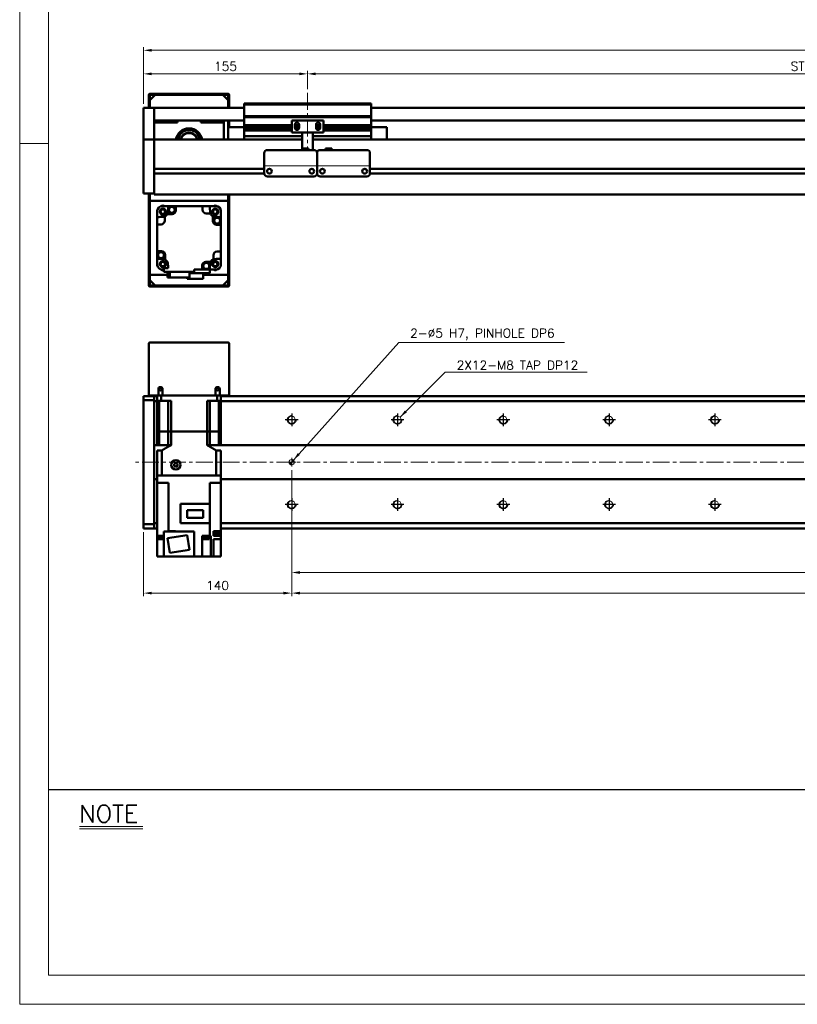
# Model space of a CAD drawing. Header units: millimetres. Extents: x 46891 to 50846, y 6223 to 10155.
# Tile 1 of 4: x 48547 to 49282, y 8529 to 9459. Entities that reach past the tile are written whole.
import ezdxf

# ---------------------------------------------------------------- set-up
doc = ezdxf.new("R2010")
doc.units = ezdxf.units.MM
doc.header["$LTSCALE"] = 0.5
doc.linetypes.add('CENTER', pattern=[50.8, 31.75, -6.35, 6.35, -6.35])
doc.layers.get('0').update_dxf_attribs({"lineweight": 20})
for name, color, linetype, lineweight in [('1', 1, 'CENTER', 13), ('4', 4, 'Continuous', 13), ('외형선(ISO)', 7, 'Continuous', 50)]:
    doc.layers.add(name, color=color, linetype=linetype, lineweight=lineweight)
for name, color, linetype in [('3', 3, 'Continuous'), ('C', 1, 'CENTER'), ('DIM', 4, 'Continuous')]:
    doc.layers.add(name, color=color, linetype=linetype)
doc.styles.add('DSR TEXT', font='romans.shx', dxfattribs={"bigfont": 'whgtxt.shx'})
doc.styles.get("Standard").update_dxf_attribs({"font": 'romans.shx', "bigfont": 'whgtxt.shx'})
doc.dimstyles.new('DSR', dxfattribs={"dimscale": 2, "dimtxt": 3, "dimasz": 3, "dimexe": 0.5, "dimexo": 0.5, "dimgap": 0.5, "dimtad": 1, "dimdsep": 46, "dimtxsty": 'Standard', "dimcen": 2.5, "dimclrd": 4, "dimclre": 4, "dimclrt": 2, "dimadec": 0, "dimazin": 2, "dimtfac": 1, "dimtmove": 0, "dimatfit": 3, "dimfxl": 0, "dimlwd": -1, "dimlwe": -1, "dimarcsym": 0})

# ---------------------------------------------------------------- blocks, each defined once
blk = doc.blocks.new('A$C13F00394')
for p, q in [((-202.34, 25.67), (-191.42, 25.67)), ((-202.34, 25.3), (-191.42, 25.3))]:
    blk.add_line(p, q)
at = {"layer": '3'}
blk.add_line((0, 32), (-207.68, 32), dxfattribs=at)
at = {"layer": '4', "color": 0, "style": 'DSR TEXT'}
blk.add_text('NOTE', height=3, dxfattribs=at).set_placement((-202.39, 26.38))
blk = doc.blocks.new('A$C1C1952E1')
at = {"color": 1}
blk.add_lwpolyline([(0, 0), (420, 0), (420, 297), (0, 297)], close=True, dxfattribs=at)
at = {"color": 3}
blk.add_lwpolyline([(5, 5), (415, 5), (415, 292), (5, 292)], close=True, dxfattribs=at)
blk = doc.blocks.new('*D117')
at = {"color": 1, "linetype": 'ByBlock'}
for p, q in [((48818.73, 9393.56), (48818.73, 9410.91)), ((48826.53, 9407.91), (49810.93, 9407.91)), ((49818.73, 9393.56), (49818.73, 9410.91))]:
    blk.add_line(p, q, dxfattribs=at)
at = {"color": 1}
for points in [[(48826.53, 9409.22), (48826.53, 9406.61), (48818.73, 9407.91)], [(49810.93, 9409.22), (49810.93, 9406.61), (49818.73, 9407.91)]]:
    blk.add_solid(points, dxfattribs=at)
at = {"layer": 'Defpoints', "color": 0}
for p in [(49818.73, 9407.91), (48818.73, 9389.96), (49818.73, 9389.96)]:
    blk.add_point(p, dxfattribs=at)
at = {"color": 3, "insert": (49318.73, 9415.11), "char_height": 8.4, "attachment_point": 5, "style": 'DSR TEXT'}
blk.add_mtext('STROKE : 1000', dxfattribs=at)
blk = doc.blocks.new('*D118')
at = {"color": 1, "linetype": 'ByBlock'}
for p, q in [((48663.73, 9379.56), (48663.73, 9410.91)), ((48810.93, 9407.91), (48671.53, 9407.91)), ((48818.73, 9393.56), (48818.73, 9410.91))]:
    blk.add_line(p, q, dxfattribs=at)
at = {"color": 1}
for points in [[(48671.53, 9409.22), (48671.53, 9406.61), (48663.73, 9407.91)], [(48810.93, 9409.22), (48810.93, 9406.61), (48818.73, 9407.91)]]:
    blk.add_solid(points, dxfattribs=at)
at = {"layer": 'Defpoints', "color": 0}
for p in [(48663.73, 9407.91), (48818.73, 9389.96), (48663.73, 9375.96)]:
    blk.add_point(p, dxfattribs=at)
at = {"color": 3, "insert": (48741.23, 9415.11), "char_height": 8.4, "attachment_point": 5, "style": 'DSR TEXT'}
blk.add_mtext('155', dxfattribs=at)
blk = doc.blocks.new('*D119')
at = {"color": 1, "linetype": 'ByBlock'}
for p, q in [((48663.73, 9379.56), (48663.73, 9433.19)), ((49963.73, 9379.56), (49963.73, 9433.19)), ((48671.53, 9430.19), (49955.93, 9430.19))]:
    blk.add_line(p, q, dxfattribs=at)
at = {"color": 1}
for points in [[(48671.53, 9431.49), (48671.53, 9428.89), (48663.73, 9430.19)], [(49955.93, 9431.49), (49955.93, 9428.89), (49963.73, 9430.19)]]:
    blk.add_solid(points, dxfattribs=at)
at = {"layer": 'Defpoints', "color": 0}
for p in [(49963.73, 9430.19), (48663.73, 9375.96), (49963.73, 9375.96)]:
    blk.add_point(p, dxfattribs=at)
at = {"color": 3, "insert": (49313.73, 9437.39), "char_height": 8.4, "attachment_point": 5, "style": 'DSR TEXT'}
blk.add_mtext('1300', dxfattribs=at)
blk = doc.blocks.new('A$C33E56CC6')
h = blk.add_hatch()
h.set_pattern_fill('ANSI31', color=256, style=0)
h.set_pattern_definition([(45, (-7065.45672, -6508.5399), (-0.0883883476, 0.0883883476), [])])
h.paths.add_polyline_path([(4, 6.5, 0.414214), (1.5, 4), (4, 4)])
h.paths.add_polyline_path([(6.5, 4), (4, 4), (4, 1.5, 0.414214)])
blk.add_circle((4, 4), 2.5)
at = {"layer": '1'}
for p, q in [((0, 4), (8, 4)), ((4, 0), (4, 8))]:
    blk.add_line(p, q, dxfattribs=at)
blk = doc.blocks.new('tap8')
blk.add_circle((0, 0), 3.4)
at = {"layer": 'C', "color": 1, "linetype": 'CENTER'}
for p, q in [((-6.05, 0), (6.05, 0)), ((0, -6.05), (0, 6.05))]:
    blk.add_line(p, q, dxfattribs=at)
at = {"layer": 'DIM', "color": 3}
blk.add_arc((0, 0), 4, 263.84551, 189.43144, dxfattribs=at)
blk = doc.blocks.new('*D120')
at = {"color": 1, "linetype": 'ByBlock'}
for p, q in [((48803.73, 9033.49), (48803.73, 8933.9)), ((49903.73, 9033.49), (49903.73, 8933.9)), ((48811.53, 8936.9), (49895.93, 8936.9))]:
    blk.add_line(p, q, dxfattribs=at)
at = {"color": 1}
for points in [[(48811.53, 8938.2), (48811.53, 8935.6), (48803.73, 8936.9)], [(49895.93, 8938.2), (49895.93, 8935.6), (49903.73, 8936.9)]]:
    blk.add_solid(points, dxfattribs=at)
at = {"layer": 'Defpoints', "color": 0}
for p in [(48803.73, 9037.09), (49903.73, 9037.09), (49903.73, 8936.9)]:
    blk.add_point(p, dxfattribs=at)
at = {"color": 3, "insert": (49353.73, 8944.1), "char_height": 8.4, "attachment_point": 5, "style": 'DSR TEXT'}
blk.add_mtext('1100%%P0.02', dxfattribs=at)
blk = doc.blocks.new('*D124')
at = {"color": 1, "linetype": 'ByBlock'}
for p, q in [((48803.73, 9033.49), (48803.73, 8914.42)), ((48663.73, 8974.99), (48663.73, 8914.42)), ((48795.93, 8917.42), (48671.53, 8917.42))]:
    blk.add_line(p, q, dxfattribs=at)
at = {"color": 1}
for points in [[(48671.53, 8918.72), (48671.53, 8916.12), (48663.73, 8917.42)], [(48795.93, 8918.72), (48795.93, 8916.12), (48803.73, 8917.42)]]:
    blk.add_solid(points, dxfattribs=at)
at = {"layer": 'Defpoints', "color": 0}
for p in [(48803.73, 9037.09), (48663.73, 8978.59), (48663.73, 8917.42)]:
    blk.add_point(p, dxfattribs=at)
at = {"color": 3, "insert": (48733.73, 8924.62), "char_height": 8.4, "attachment_point": 5, "style": 'DSR TEXT'}
blk.add_mtext('140', dxfattribs=at)
blk = doc.blocks.new('*D125')
at = {"color": 1, "linetype": 'ByBlock'}
for p, q in [((48803.73, 8991.45), (48803.73, 8914.42)), ((49903.73, 8991.45), (49903.73, 8914.42)), ((48811.53, 8917.42), (49895.93, 8917.42))]:
    blk.add_line(p, q, dxfattribs=at)
at = {"color": 1}
for points in [[(48811.53, 8918.72), (48811.53, 8916.12), (48803.73, 8917.42)], [(49895.93, 8918.72), (49895.93, 8916.12), (49903.73, 8917.42)]]:
    blk.add_solid(points, dxfattribs=at)
at = {"layer": 'Defpoints', "color": 0}
for p in [(48803.73, 8995.05), (49903.73, 8995.05), (49903.73, 8917.42)]:
    blk.add_point(p, dxfattribs=at)
at = {"color": 3, "insert": (49353.73, 8924.62), "char_height": 8.4, "attachment_point": 5, "style": 'DSR TEXT'}
blk.add_mtext('11X100PITCH=1100', dxfattribs=at)

msp = doc.modelspace()

# ---------------------------------------------------------------- linework, layer by layer
at = {"color": 1}
msp.add_line((48574.04932, 9342.12212), (48546.67132, 9342.12212), dxfattribs=at)
msp.add_line((48877.73324, 9320.96422), (48777.73324, 9320.96422))
at = {"layer": '1'}
for p, q in [((48818.73324, 9389.96408), (48818.73324, 9335.96408)), ((49973.73324, 9041.09491), (48653.73324, 9041.09491))]:
    msp.add_line(p, q, dxfattribs=at)
at = {"layer": '외형선(ISO)'}
for p, q in [((48668.73324, 9387.96408), (48668.73324, 9375.96408)), ((48677.73324, 9388.96408), (48669.73324, 9388.96408)), ((48669.73324, 9382.96408), (48674.73324, 9387.96408)), ((48669.73324, 9375.96408), (48669.73324, 9387.46408)), ((48670.23324, 9387.96408), (48677.73324, 9387.96408)), ((48738.73324, 9387.96408), (48674.73324, 9387.96408)), ((48677.73324, 9387.96408), (48677.73324, 9388.96408)), ((48677.73324, 9388.96408), (48681.73324, 9388.96408)), ((48681.73324, 9388.96408), (48681.73324, 9387.96408)), ((48731.73324, 9388.96408), (48681.73324, 9388.96408)), ((48681.73324, 9387.96408), (48731.73324, 9387.96408)), ((48731.73324, 9387.96408), (48731.73324, 9388.96408)), ((48731.73324, 9388.96408), (48735.73324, 9388.96408)), ((48735.73324, 9388.96408), (48735.73324, 9387.96408)), ((48743.73324, 9388.96408), (48735.73324, 9388.96408)), ((48735.73324, 9387.96408), (48743.23324, 9387.96408)), ((48738.73324, 9387.96408), (48743.73324, 9382.96408)), ((48743.73324, 9387.46408), (48743.73324, 9375.96408)), ((48744.73324, 9375.96408), (48744.73324, 9387.96408)), ((48663.73324, 9375.96408), (48663.73324, 9373.96408)), ((48673.73324, 9375.96408), (48663.73324, 9375.96408)), ((48669.73324, 9382.96408), (48669.73324, 9375.96408)), ((48673.73324, 9373.96408), (48673.73324, 9375.96408)), ((48673.73324, 9375.96408), (48758.73324, 9375.96408)), ((48673.73324, 9375.96408), (48673.73324, 9373.96408)), ((48743.73324, 9375.96408), (48743.73324, 9382.96408)), ((48758.73324, 9378.96408), (48758.73324, 9379.96408)), ((48878.73324, 9379.96408), (48758.73324, 9379.96408)), ((48758.73324, 9367.96408), (48758.73324, 9378.96408)), ((48758.73324, 9378.96408), (48878.73324, 9378.96408)), ((48878.73324, 9379.96408), (48878.73324, 9378.96408)), ((48878.73324, 9378.96408), (48878.73324, 9367.96408)), ((48878.73324, 9375.96408), (49953.73324, 9375.96408)), ((48663.73324, 9373.17956), (48663.73324, 9373.96408)), ((48663.73324, 9372.68085), (48663.73324, 9373.17956)), ((48663.73324, 9372.68085), (48663.73324, 9371.61237)), ((48663.73324, 9371.61237), (48663.73324, 9368.62656)), ((48663.73324, 9360.06226), (48663.73324, 9368.62656)), ((48673.73324, 9373.96408), (48673.73324, 9373.17956)), ((48673.73324, 9373.17956), (48673.73324, 9373.96408)), ((48673.73324, 9373.17956), (48673.73324, 9372.68085)), ((48673.73324, 9372.68085), (48673.73324, 9373.17956)), ((48673.73324, 9371.61237), (48673.73324, 9372.68085)), ((48673.73324, 9372.68085), (48673.73324, 9371.61237)), ((48673.73324, 9368.62656), (48673.73324, 9371.61237)), ((48673.73324, 9371.61237), (48673.73324, 9368.62656)), ((48673.73324, 9368.62656), (48673.73324, 9360.06226)), ((48673.73324, 9364.46408), (48673.73324, 9368.62656)), ((48758.73324, 9366.96408), (48758.73324, 9367.96408)), ((48758.73324, 9367.96408), (48878.73324, 9367.96408)), ((48758.73324, 9365.96408), (48758.73324, 9366.96408)), ((48758.73324, 9366.96408), (48878.73324, 9366.96408)), ((48878.73324, 9367.96408), (48878.73324, 9366.96408)), ((48878.73324, 9366.96408), (48878.73324, 9365.96408)), ((48663.73324, 9357.96697), (48663.73324, 9360.06226)), ((48663.73324, 9346.54502), (48663.73324, 9357.96697)), ((48673.73324, 9363.96408), (48758.73324, 9363.96408)), ((48695.73324, 9361.96408), (48673.73324, 9361.96408)), ((48673.73324, 9360.06226), (48673.73324, 9357.96697)), ((48673.73324, 9357.96697), (48673.73324, 9346.54502)), ((48693.73324, 9363.96408), (48693.73324, 9361.96408)), ((48695.73324, 9363.96408), (48695.73324, 9361.96408)), ((48717.73324, 9361.96408), (48717.73324, 9363.96408)), ((48739.73324, 9361.96408), (48717.73324, 9361.96408)), ((48739.73324, 9363.96408), (48739.73324, 9361.96408)), ((48739.73324, 9345.96408), (48739.73324, 9361.96408)), ((48743.73324, 9357.46408), (48743.73324, 9363.96408)), ((48743.73324, 9363.96408), (48743.73324, 9357.46408)), ((48743.73324, 9357.46408), (48743.73324, 9345.96408)), ((48758.73324, 9357.46408), (48743.73324, 9357.46408)), ((48744.73324, 9357.46408), (48744.73324, 9363.96408)), ((48758.73324, 9359.46408), (48758.73324, 9365.96408)), ((48758.73324, 9358.96408), (48758.73324, 9359.46408)), ((48758.73324, 9359.46408), (48803.73324, 9359.46408)), ((48758.73324, 9358.46408), (48758.73324, 9358.96408)), ((48758.73324, 9358.96408), (48803.73324, 9358.96408)), ((48758.73324, 9357.46408), (48758.73324, 9358.46408)), ((48758.73324, 9358.46408), (48803.73324, 9358.46408)), ((48758.73324, 9356.96408), (48758.73324, 9357.46408)), ((48758.73324, 9357.46408), (48803.73324, 9357.46408)), ((48758.73324, 9356.46408), (48758.73324, 9356.96408)), ((48758.73324, 9356.96408), (48803.73324, 9356.96408)), ((48833.73324, 9363.96408), (48803.73324, 9363.96408)), ((48803.73324, 9352.56408), (48803.73324, 9363.96408)), ((48806.73324, 9356.96408), (48806.73324, 9359.96408)), ((48806.73324, 9359.46408), (48810.73324, 9359.46408)), ((48806.73324, 9358.96408), (48810.73324, 9358.96408)), ((48806.73324, 9358.46408), (48810.73324, 9358.46408)), ((48806.73324, 9357.46408), (48807.61, 9357.46408)), ((48806.73324, 9356.96408), (48807.50374, 9356.96408)), ((48809.85648, 9357.46408), (48810.73324, 9357.46408)), ((48809.96274, 9356.96408), (48810.73324, 9356.96408)), ((48810.73324, 9359.96408), (48810.73324, 9356.96408)), ((48826.73324, 9356.96408), (48826.73324, 9359.96408)), ((48826.73324, 9359.46408), (48830.73324, 9359.46408)), ((48826.73324, 9358.96408), (48830.73324, 9358.96408)), ((48826.73324, 9358.46408), (48830.73324, 9358.46408)), ((48826.73324, 9357.46408), (48827.61, 9357.46408)), ((48826.73324, 9356.96408), (48827.50374, 9356.96408)), ((48829.85648, 9357.46408), (48830.73324, 9357.46408)), ((48829.96274, 9356.96408), (48830.73324, 9356.96408)), ((48830.73324, 9359.96408), (48830.73324, 9356.96408)), ((48833.73324, 9363.96408), (48833.73324, 9352.56408)), ((48833.73324, 9359.46408), (48878.73324, 9359.46408)), ((48833.73324, 9358.96408), (48878.73324, 9358.96408)), ((48833.73324, 9358.46408), (48878.73324, 9358.46408)), ((48833.73324, 9357.46408), (48878.73324, 9357.46408)), ((48833.73324, 9356.96408), (48878.73324, 9356.96408)), ((48878.73324, 9365.96408), (48878.73324, 9359.46408)), ((48878.73324, 9363.96408), (49953.73324, 9363.96408)), ((48878.73324, 9359.46408), (48878.73324, 9358.96408)), ((48878.73324, 9358.96408), (48878.73324, 9358.46408)), ((48878.73324, 9358.46408), (48878.73324, 9357.46408)), ((48878.73324, 9357.46408), (48893.73324, 9357.46408)), ((48878.73324, 9357.46408), (48878.73324, 9356.96408)), ((48878.73324, 9356.96408), (48878.73324, 9356.46408)), ((48893.73324, 9345.96408), (48893.73324, 9357.46408)), ((48758.73324, 9355.46408), (48758.73324, 9356.46408)), ((48758.73324, 9356.46408), (48803.73324, 9356.46408)), ((48758.73324, 9354.96408), (48758.73324, 9355.46408)), ((48758.73324, 9355.46408), (48803.73324, 9355.46408)), ((48758.73324, 9354.46408), (48758.73324, 9354.96408)), ((48758.73324, 9354.96408), (48803.73324, 9354.96408)), ((48758.73324, 9349.96408), (48758.73324, 9354.46408)), ((48758.73324, 9354.46408), (48803.73324, 9354.46408)), ((48758.73324, 9349.96408), (48758.73324, 9348.96408)), ((48758.73324, 9345.96408), (48758.73324, 9348.96408)), ((48758.73324, 9348.96408), (48813.73324, 9348.96408)), ((48813.73324, 9352.56408), (48803.73324, 9352.56408)), ((48806.79675, 9356.46408), (48807.61, 9356.46408)), ((48807.41036, 9355.46408), (48810.05611, 9355.46408)), ((48809.85648, 9356.46408), (48810.66973, 9356.46408)), ((48813.73324, 9353.06408), (48813.73324, 9352.56408)), ((48823.73324, 9352.56408), (48813.73324, 9352.56408)), ((48813.73324, 9350.46408), (48813.73324, 9352.56408)), ((48813.73324, 9350.46408), (48813.73324, 9337.46423)), ((48823.73324, 9352.56408), (48823.73324, 9353.06408)), ((48833.73324, 9352.56408), (48823.73324, 9352.56408)), ((48823.73324, 9352.56408), (48823.73324, 9350.46408)), ((48823.73324, 9335.96424), (48823.73324, 9350.46408)), ((48823.73324, 9348.96408), (48878.73324, 9348.96408)), ((48826.79675, 9356.46408), (48827.61, 9356.46408)), ((48827.41036, 9355.46408), (48830.05611, 9355.46408)), ((48829.85648, 9356.46408), (48830.66973, 9356.46408)), ((48833.73324, 9356.46408), (48878.73324, 9356.46408)), ((48833.73324, 9355.46408), (48878.73324, 9355.46408)), ((48833.73324, 9354.96408), (48878.73324, 9354.96408)), ((48833.73324, 9354.46408), (48878.73324, 9354.46408)), ((48878.73324, 9356.46408), (48878.73324, 9355.46408)), ((48878.73324, 9355.46408), (48878.73324, 9354.96408)), ((48878.73324, 9354.96408), (48878.73324, 9354.46408)), ((48878.73324, 9354.46408), (48878.73324, 9349.96408)), ((48878.73324, 9348.96408), (48878.73324, 9349.96408)), ((48878.73324, 9348.96408), (48878.73324, 9345.96408)), ((48663.73324, 9345.96408), (48663.73324, 9346.54502)), ((48663.73324, 9345.96408), (48663.73324, 9342.96408)), ((48673.73324, 9345.96408), (48663.73324, 9345.96408)), ((48663.73324, 9300.20672), (48663.73324, 9342.96408)), ((48673.73324, 9346.54502), (48673.73324, 9345.96408)), ((48673.73324, 9345.96408), (48673.73324, 9342.96408)), ((48813.73324, 9345.96408), (48673.73324, 9345.96408)), ((48673.73324, 9342.96408), (48673.73324, 9345.96408)), ((48673.73324, 9318.41408), (48673.73324, 9342.96408)), ((48673.73324, 9342.96408), (48673.73324, 9300.20672)), ((49953.73324, 9345.96408), (48823.73324, 9345.96408)), ((48777.73324, 9322.96424), (48777.73324, 9332.96424)), ((48780.73324, 9335.96424), (48824.73324, 9335.96424)), ((48813.73324, 9337.46423), (48813.73324, 9335.96424)), ((48813.73324, 9337.46423), (48819.73324, 9337.46423)), ((48819.73324, 9337.46423), (48819.73324, 9335.96424)), ((48827.73324, 9332.96424), (48827.73324, 9322.96424)), ((48827.73324, 9322.96424), (48827.73324, 9332.96424)), ((48830.73324, 9335.96424), (48874.73324, 9335.96424)), ((48841.73324, 9337.46423), (48835.73324, 9337.46423)), ((48835.73324, 9335.96424), (48835.73324, 9337.46423)), ((48841.73324, 9335.96424), (48841.73324, 9337.46423)), ((48877.73324, 9332.96424), (48877.73324, 9322.96424)), ((48777.73324, 9322.96424), (48777.73324, 9320.96423)), ((48777.73324, 9320.9642), (48777.73324, 9320.96423)), ((48777.73324, 9320.4642), (48777.73324, 9320.9642)), ((48777.73324, 9313.9642), (48777.73324, 9320.4642)), ((48827.73324, 9320.96423), (48827.73324, 9322.96424)), ((48827.73324, 9322.96424), (48827.73324, 9320.96423)), ((48827.73324, 9320.96423), (48827.73324, 9320.9642)), ((48827.73324, 9320.9642), (48827.73324, 9320.96423)), ((48827.73324, 9320.9642), (48827.73324, 9320.4642)), ((48827.73324, 9320.4642), (48827.73324, 9320.9642)), ((48827.73324, 9320.4642), (48827.73324, 9313.9642)), ((48827.73324, 9313.9642), (48827.73324, 9320.4642)), ((48877.73324, 9320.96423), (48877.73324, 9322.96424)), ((48877.73324, 9320.96423), (48877.73324, 9320.9642)), ((48877.73324, 9320.9642), (48877.73324, 9320.4642)), ((48877.73324, 9320.4642), (48877.73324, 9313.9642)), ((48777.73324, 9318.21408), (48673.73324, 9318.21408)), ((48777.74368, 9313.71408), (48673.73324, 9313.71408)), ((48673.73324, 9300.20672), (48673.73324, 9313.51408)), ((48780.73324, 9310.9642), (48824.73324, 9310.9642)), ((48782.75658, 9318.21408), (48782.7099, 9318.21408)), ((48822.75658, 9318.21408), (48822.7099, 9318.21408)), ((48827.74368, 9313.71408), (48827.72279, 9313.71408)), ((48830.73324, 9310.9642), (48874.73324, 9310.9642)), ((49781.74368, 9313.71408), (48877.72279, 9313.71408)), ((49781.73324, 9318.21408), (48877.73324, 9318.21408)), ((48663.73324, 9300.20672), (48663.73324, 9298.0854)), ((48663.73324, 9294.96408), (48663.73324, 9298.0854)), ((48673.73324, 9294.96408), (48663.73324, 9294.96408)), ((48668.73324, 9294.96408), (48668.73324, 9207.96408)), ((48669.73324, 9294.96408), (48669.73324, 9287.96408)), ((48669.73324, 9208.46408), (48669.73324, 9294.96408)), ((48673.73324, 9300.20672), (48673.73324, 9298.0854)), ((48673.73324, 9298.0854), (48673.73324, 9300.20672)), ((48673.73324, 9293.96408), (48673.73324, 9298.0854)), ((48673.73324, 9298.0854), (48673.73324, 9294.96408)), ((48673.73324, 9293.96408), (49953.73324, 9293.96408)), ((48743.73324, 9287.96408), (48743.73324, 9293.96408)), ((48743.73324, 9293.96408), (48743.73324, 9208.46408)), ((48744.73324, 9207.96408), (48744.73324, 9293.96408)), ((48669.73324, 9287.96408), (48743.73324, 9287.96408)), ((48681.03791, 9282.96408), (48680.27573, 9282.96408)), ((48681.23324, 9282.96408), (48681.03791, 9282.96408)), ((48681.23324, 9282.96408), (48687.17387, 9282.96408)), ((48694.23324, 9282.96408), (48687.17387, 9282.96408)), ((48719.53324, 9282.96408), (48694.23324, 9282.96408)), ((48694.23324, 9282.96408), (48694.23324, 9278.96408)), ((48726.29261, 9282.96408), (48719.53324, 9282.96408)), ((48719.53324, 9279.46408), (48719.53324, 9282.96408)), ((48732.23324, 9282.96408), (48726.29261, 9282.96408)), ((48732.42857, 9282.96408), (48732.23324, 9282.96408)), ((48733.19075, 9282.96408), (48732.42857, 9282.96408)), ((48676.73324, 9279.42159), (48676.73324, 9278.65941)), ((48676.73324, 9278.65941), (48676.73324, 9278.46408)), ((48676.73324, 9272.52345), (48676.73324, 9278.46408)), ((48683.73324, 9273.2427), (48683.73324, 9269.26408)), ((48690.73324, 9275.46408), (48686.22516, 9275.46408)), ((48727.01186, 9275.96408), (48723.03324, 9275.96408)), ((48729.23324, 9268.96408), (48729.23324, 9273.47216)), ((48736.73324, 9278.65941), (48736.73324, 9279.42159)), ((48736.73324, 9278.46408), (48736.73324, 9278.65941)), ((48736.73324, 9272.52345), (48736.73324, 9278.46408)), ((48676.73324, 9265.76408), (48676.73324, 9272.52345)), ((48680.23324, 9265.76408), (48676.73324, 9265.76408)), ((48676.73324, 9265.76408), (48676.73324, 9240.46408)), ((48736.73324, 9265.46408), (48732.73324, 9265.46408)), ((48736.73324, 9272.52345), (48736.73324, 9265.46408)), ((48736.73324, 9240.16408), (48736.73324, 9265.46408)), ((48676.73324, 9240.46408), (48680.73324, 9240.46408)), ((48676.73324, 9233.40471), (48676.73324, 9240.46408)), ((48684.23324, 9236.96408), (48684.23324, 9232.456)), ((48729.73324, 9232.68546), (48729.73324, 9236.66408)), ((48733.23324, 9240.16408), (48736.73324, 9240.16408)), ((48736.73324, 9233.40471), (48736.73324, 9240.16408)), ((48676.73324, 9227.46408), (48676.73324, 9233.40471)), ((48676.73324, 9227.46408), (48676.73324, 9227.26875)), ((48676.73324, 9227.26875), (48676.73324, 9226.50657)), ((48719.23324, 9222.96408), (48719.23324, 9226.96408)), ((48722.73324, 9230.46408), (48727.24132, 9230.46408)), ((48736.73324, 9233.40471), (48736.73324, 9227.46408)), ((48736.73324, 9227.26875), (48736.73324, 9227.46408)), ((48736.73324, 9226.50657), (48736.73324, 9227.26875)), ((48686.25516, 9217.96408), (48669.73324, 9217.96408)), ((48669.73324, 9217.96408), (48669.73324, 9212.96408)), ((48680.27573, 9222.96408), (48681.03791, 9222.96408)), ((48681.03791, 9222.96408), (48681.23324, 9222.96408)), ((48683.03324, 9222.96408), (48681.23324, 9222.96408)), ((48687.05807, 9224.46408), (48683.03324, 9224.46408)), ((48683.03324, 9224.46408), (48683.03324, 9220.96408)), ((48683.03324, 9220.96408), (48711.43324, 9220.96408)), ((48686.25516, 9220.96408), (48686.25516, 9215.46408)), ((48688.44524, 9215.46408), (48688.44524, 9220.96408)), ((48707.21132, 9215.46408), (48707.21132, 9220.96408)), ((48707.21132, 9219.56408), (48726.53324, 9219.56408)), ((48711.43324, 9220.96408), (48711.43324, 9222.96408)), ((48711.43324, 9222.96408), (48719.23324, 9222.96408)), ((48719.23324, 9222.96408), (48726.29261, 9222.96408)), ((48720.18324, 9214.16408), (48720.18324, 9219.56408)), ((48743.73324, 9217.96408), (48720.18324, 9217.96408)), ((48726.53324, 9219.56408), (48726.53324, 9226.17541)), ((48732.23324, 9222.96408), (48726.53324, 9222.96408)), ((48732.23324, 9222.96408), (48732.42857, 9222.96408)), ((48732.42857, 9222.96408), (48733.19075, 9222.96408)), ((48743.73324, 9212.96408), (48743.73324, 9217.96408)), ((48674.73324, 9207.96408), (48669.73324, 9212.96408)), ((48677.73324, 9207.96408), (48670.23324, 9207.96408)), ((48674.73324, 9207.96408), (48738.73324, 9207.96408)), ((48677.73324, 9206.96408), (48677.73324, 9207.96408)), ((48681.73324, 9207.96408), (48681.73324, 9206.96408)), ((48731.73324, 9207.96408), (48681.73324, 9207.96408)), ((48686.25516, 9215.46408), (48688.44524, 9215.46408)), ((48688.44524, 9215.46408), (48707.21132, 9215.46408)), ((48705.08324, 9214.16408), (48705.08324, 9215.46408)), ((48705.08324, 9214.16408), (48720.18324, 9214.16408)), ((48731.73324, 9206.96408), (48731.73324, 9207.96408)), ((48735.73324, 9207.96408), (48735.73324, 9206.96408)), ((48743.23324, 9207.96408), (48735.73324, 9207.96408)), ((48743.73324, 9212.96408), (48738.73324, 9207.96408)), ((48669.73324, 9206.96408), (48677.73324, 9206.96408)), ((48681.73324, 9206.96408), (48677.73324, 9206.96408)), ((48681.73324, 9206.96408), (48731.73324, 9206.96408)), ((48735.73324, 9206.96408), (48731.73324, 9206.96408)), ((48735.73324, 9206.96408), (48743.73324, 9206.96408)), ((48668.73324, 9104.09491), (48668.73324, 9153.09491)), ((48669.73324, 9154.09491), (48743.73324, 9154.09491)), ((48744.73324, 9153.09491), (48744.73324, 9104.09491)), ((48677.73324, 9110.09491), (48677.73324, 9104.09491)), ((48681.73324, 9104.09491), (48681.73324, 9110.09491)), ((48731.73324, 9110.09491), (48731.73324, 9104.09491)), ((48735.73324, 9104.09491), (48735.73324, 9110.09491)), ((48663.73324, 9102.71623), (48663.73324, 9103.59491)), ((48673.73324, 9103.59491), (48663.73324, 9103.59491)), ((48663.73324, 9102.71623), (48663.73324, 9099.59491)), ((48663.73324, 9099.59491), (48663.73324, 8982.59491)), ((48673.73324, 9099.59491), (48663.73324, 9099.59491)), ((48668.73324, 9104.09491), (48669.73324, 9104.09491)), ((48669.73324, 9104.09491), (48677.73324, 9104.09491)), ((48673.73324, 9102.71623), (48673.73324, 9103.59491)), ((48676.73324, 9103.59491), (48673.73324, 9103.59491)), ((48673.73324, 9103.59491), (48673.73324, 9102.71623)), ((48673.73324, 9102.71623), (48673.73324, 9098.59491)), ((48673.73324, 9099.59491), (48673.73324, 9102.71623)), ((48673.73324, 9098.59491), (48673.73324, 9057.09491)), ((48676.73324, 9098.59491), (48673.73324, 9098.59491)), ((48676.73324, 9104.09491), (48676.73324, 9099.09491)), ((48680.27573, 9099.09491), (48676.73324, 9099.09491)), ((48676.73324, 9070.09491), (48676.73324, 9099.09491)), ((48677.73324, 9104.09491), (48681.73324, 9104.09491)), ((48678.44565, 9099.09491), (48678.44565, 9070.09491)), ((48680.27573, 9104.09491), (48680.27573, 9099.09491)), ((48680.27573, 9099.09491), (48689.69651, 9099.09491)), ((48681.73324, 9104.09491), (48731.73324, 9104.09491)), ((48686.98324, 9099.09491), (48686.98324, 9070.09491)), ((48689.69651, 9070.09491), (48689.69651, 9099.09491)), ((48723.76996, 9099.09491), (48733.19075, 9099.09491)), ((48723.76996, 9070.09491), (48723.76996, 9099.09491)), ((48726.48324, 9099.09491), (48726.48324, 9070.09491)), ((48731.73324, 9104.09491), (48735.73324, 9104.09491)), ((48733.19075, 9104.09491), (48733.19075, 9099.09491)), ((48736.73324, 9099.09491), (48733.19075, 9099.09491)), ((48735.02082, 9099.09491), (48735.02082, 9070.09491)), ((48735.73324, 9104.09491), (48743.73324, 9104.09491)), ((48736.73324, 9104.09491), (48736.73324, 9099.09491)), ((49953.73324, 9103.59491), (48736.73324, 9103.59491)), ((48736.73324, 9070.09491), (48736.73324, 9099.09491)), ((49953.73324, 9098.59491), (48736.73324, 9098.59491)), ((48743.73324, 9104.09491), (48744.73324, 9104.09491)), ((48676.73324, 9070.09491), (48678.44565, 9070.09491)), ((48678.44565, 9070.09491), (48676.73324, 9070.09491)), ((48676.73324, 9070.09491), (48676.73324, 9057.09491)), ((48678.44565, 9070.09491), (48681.98324, 9070.09491)), ((48678.44565, 9070.09491), (48681.98324, 9070.09491)), ((48678.44565, 9070.09491), (48678.44565, 9057.09491)), ((48681.98324, 9070.09491), (48686.98324, 9070.09491)), ((48681.98324, 9070.09491), (48686.98324, 9070.09491)), ((48686.98324, 9070.09491), (48689.69651, 9070.09491)), ((48689.69651, 9070.09491), (48686.98324, 9070.09491)), ((48686.98324, 9070.09491), (48686.98324, 9057.09491)), ((48689.69651, 9070.09491), (48723.76996, 9070.09491)), ((48689.69651, 9070.09491), (48723.76996, 9070.09491)), ((48689.69651, 9070.09491), (48689.69651, 9057.09491)), ((48723.76996, 9070.09491), (48726.48324, 9070.09491)), ((48726.48324, 9070.09491), (48723.76996, 9070.09491)), ((48723.76996, 9070.09491), (48723.76996, 9057.09491)), ((48726.48324, 9070.09491), (48731.48324, 9070.09491)), ((48726.48324, 9070.09491), (48731.48324, 9070.09491)), ((48726.48324, 9070.09491), (48726.48324, 9057.09491)), ((48731.48324, 9070.09491), (48735.02082, 9070.09491)), ((48731.48324, 9070.09491), (48735.02082, 9070.09491)), ((48735.02082, 9070.09491), (48736.73324, 9070.09491)), ((48736.73324, 9070.09491), (48735.02082, 9070.09491)), ((48735.02082, 9070.09491), (48735.02082, 9057.09491)), ((48736.73324, 9070.09491), (48736.73324, 9057.09491)), ((48673.73324, 9057.09491), (48673.73324, 9056.24136)), ((48673.73324, 9057.09491), (48676.73324, 9057.09491)), ((48673.73324, 9056.24136), (48673.73324, 9055.88781)), ((48673.73324, 9055.88781), (48673.73324, 9026.30202)), ((48673.73324, 9026.30202), (48673.73324, 9055.88781)), ((48678.44565, 9057.09491), (48676.73324, 9057.09491)), ((48681.03791, 9052.09491), (48676.73324, 9052.09491)), ((48676.73324, 9052.09491), (48676.73324, 9028.59491)), ((48678.44565, 9057.09491), (48686.98324, 9057.09491)), ((48681.03791, 9052.09491), (48681.03791, 9028.59491)), ((48689.69651, 9057.09491), (48686.98324, 9057.09491)), ((48726.48324, 9057.09491), (48723.76996, 9057.09491)), ((48735.02082, 9057.09491), (48726.48324, 9057.09491)), ((48736.73324, 9052.09491), (48732.42857, 9052.09491)), ((48732.42857, 9052.09491), (48732.42857, 9028.59491)), ((48736.73324, 9057.09491), (48735.02082, 9057.09491)), ((48736.73324, 9057.09491), (49953.73324, 9057.09491)), ((48736.73324, 9052.09491), (48736.73324, 9028.59491)), ((48692.73324, 9039.46094), (48694.23324, 9040.32696)), ((48692.73324, 9037.72889), (48692.73324, 9039.46094)), ((48694.23324, 9036.86286), (48692.73324, 9037.72889)), ((48694.23324, 9040.32696), (48695.73324, 9039.46094)), ((48695.73324, 9037.72889), (48694.23324, 9036.86286)), ((48695.73324, 9039.46094), (48695.73324, 9037.72889)), ((48673.73324, 9026.30202), (48673.73324, 9025.94847)), ((48673.73324, 9025.94847), (48673.73324, 9025.09491)), ((48673.73324, 9025.09491), (48673.73324, 8983.59491)), ((48676.73324, 9025.09491), (48673.73324, 9025.09491)), ((48676.73324, 9021.59491), (48676.73324, 9028.59491)), ((48676.73771, 9028.59491), (48676.73324, 9028.59491)), ((48681.03269, 9028.59491), (48676.73771, 9028.59491)), ((48681.03791, 9028.59491), (48681.03269, 9028.59491)), ((48681.03791, 9028.59491), (48732.42857, 9028.59491)), ((48732.23324, 9028.59491), (48681.23324, 9028.59491)), ((48732.43379, 9028.59491), (48732.42857, 9028.59491)), ((48736.72877, 9028.59491), (48732.43379, 9028.59491)), ((48736.73324, 9028.59491), (48736.72877, 9028.59491)), ((48736.73324, 9021.59491), (48736.73324, 9028.59491)), ((49953.73324, 9025.09491), (48736.73324, 9025.09491)), ((48676.73324, 9021.59491), (48676.73324, 8971.49491)), ((48676.73324, 9021.59491), (48681.23324, 9021.59491)), ((48687.17387, 9021.59491), (48681.23324, 9021.59491)), ((48687.17387, 9021.59491), (48687.17387, 8975.99491)), ((48732.23324, 9021.59491), (48726.29261, 9021.59491)), ((48726.29261, 9021.59491), (48726.29261, 9001.69491)), ((48732.23324, 9021.59491), (48736.73324, 9021.59491)), ((48736.73324, 9021.59491), (48736.73324, 8975.99491)), ((48726.53324, 9001.69491), (48698.73324, 9001.69491)), ((48698.73324, 9001.69491), (48698.73324, 8983.34491)), ((48705.08324, 8995.91991), (48705.08324, 8988.46991)), ((48720.18324, 8995.91991), (48705.08324, 8995.91991)), ((48720.18324, 8988.46991), (48720.18324, 8995.91991)), ((48726.53324, 9001.69491), (48726.53324, 8983.34491)), ((48705.08324, 8988.46991), (48720.18324, 8988.46991)), ((48663.73324, 8982.59491), (48663.73324, 8979.47359)), ((48673.73324, 8982.59491), (48663.73324, 8982.59491)), ((48663.73324, 8978.59491), (48663.73324, 8979.47359)), ((48673.73324, 8978.59491), (48663.73324, 8978.59491)), ((48673.73324, 8983.59491), (48673.73324, 8979.47359)), ((48673.73324, 8983.59491), (48676.73324, 8983.59491)), ((48673.73324, 8979.47359), (48673.73324, 8982.59491)), ((48673.73324, 8978.59491), (48673.73324, 8979.47359)), ((48673.73324, 8979.47359), (48673.73324, 8978.59491)), ((48676.73324, 8978.59491), (48673.73324, 8978.59491)), ((48676.73324, 8975.99491), (48676.69832, 8975.99491)), ((48676.69832, 8975.99491), (48676.69832, 8975.29491)), ((48711.43324, 8975.49491), (48683.03324, 8975.49491)), ((48683.03324, 8951.99491), (48683.03324, 8975.49491)), ((48686.77456, 8975.99491), (48686.45643, 8975.99491)), ((48686.45643, 8975.99491), (48686.45643, 8975.49491)), ((48686.77456, 8975.99491), (48687.17387, 8975.99491)), ((48687.12049, 8975.99491), (48687.12049, 8975.49491)), ((48687.17387, 8975.99491), (48689.61795, 8975.99491)), ((48690.52302, 8975.99491), (48689.61795, 8975.99491)), ((48690.52302, 8975.99491), (48693.93324, 8975.99491)), ((48693.02049, 8975.99491), (48693.02049, 8975.49491)), ((48693.93324, 8975.99491), (48693.93324, 8975.49491)), ((48698.73324, 8983.34491), (48726.53324, 8983.34491)), ((48711.43324, 8951.99491), (48711.43324, 8975.49491)), ((48726.29261, 8971.49491), (48726.29261, 8983.34491)), ((48731.17326, 8975.99491), (48729.73324, 8975.99491)), ((48729.73324, 8971.49491), (48729.73324, 8975.99491)), ((48730.86816, 8975.99491), (48730.86816, 8975.29491)), ((48731.17326, 8975.99491), (48736.73324, 8975.99491)), ((48736.73324, 8983.59491), (49953.73324, 8983.59491)), ((49953.73324, 8978.59491), (48736.73324, 8978.59491)), ((48736.76816, 8975.99491), (48736.73324, 8975.99491)), ((48736.76816, 8975.99491), (48736.76816, 8975.29491)), ((48676.69832, 8975.29491), (48676.73324, 8975.29491)), ((48676.73324, 8971.49491), (48676.73324, 8951.99491)), ((48676.73324, 8971.49491), (48682.29322, 8971.49491)), ((48677.24453, 8971.49491), (48677.24453, 8970.99491)), ((48677.24453, 8970.99491), (48683.03324, 8970.99491)), ((48677.29453, 8970.99491), (48677.29453, 8970.29491)), ((48677.29453, 8970.29491), (48683.03324, 8970.29491)), ((48677.44453, 8970.29491), (48677.44453, 8968.29491)), ((48677.44453, 8968.29491), (48683.03324, 8968.29491)), ((48683.03324, 8971.49491), (48682.29322, 8971.49491)), ((48705.02124, 8972.19486), (48686.25516, 8969.2226)), ((48686.25516, 8969.2226), (48688.44524, 8955.39497)), ((48707.21132, 8958.36722), (48705.02124, 8972.19486)), ((48719.23324, 8971.49491), (48726.29261, 8971.49491)), ((48719.23324, 8951.99491), (48719.23324, 8971.49491)), ((48720.0292, 8971.49491), (48720.0292, 8970.99491)), ((48720.0292, 8970.99491), (48726.0292, 8970.99491)), ((48720.0792, 8970.99491), (48720.0792, 8970.29491)), ((48720.0792, 8970.29491), (48725.9792, 8970.29491)), ((48720.2292, 8970.29491), (48720.2292, 8968.29491)), ((48720.2292, 8968.29491), (48725.8292, 8968.29491)), ((48725.8292, 8970.29491), (48725.8292, 8968.29491)), ((48725.9792, 8970.99491), (48725.9792, 8970.29491)), ((48726.0292, 8971.49491), (48726.0292, 8970.99491)), ((48726.29261, 8971.49491), (48726.69191, 8971.49491)), ((48727.24132, 8971.49491), (48726.69191, 8971.49491)), ((48727.24132, 8951.99491), (48727.24132, 8971.49491)), ((48729.73324, 8971.49491), (48731.17326, 8971.49491)), ((48731.17326, 8968.49491), (48729.73324, 8968.49491)), ((48729.73324, 8951.99491), (48729.73324, 8968.49491)), ((48730.86816, 8975.29491), (48736.76816, 8975.29491)), ((48731.01816, 8975.29491), (48731.01816, 8973.29491)), ((48731.01816, 8973.29491), (48736.61816, 8973.29491)), ((48736.73324, 8971.49491), (48731.17326, 8971.49491)), ((48731.17326, 8968.49491), (48736.73324, 8968.49491)), ((48736.61816, 8975.29491), (48736.61816, 8973.29491)), ((48736.73324, 8975.29491), (48736.73324, 8971.49491)), ((48736.73324, 8968.49491), (48736.73324, 8971.49491)), ((48736.73324, 8951.99491), (48736.73324, 8968.49491)), ((48688.44524, 8955.39497), (48707.21132, 8958.36722)), ((48676.73324, 8951.99491), (48680.73324, 8951.99491)), ((48683.03324, 8951.99491), (48680.73324, 8951.99491)), ((48683.03324, 8951.99491), (48711.43324, 8951.99491)), ((48711.43324, 8951.99491), (48719.23324, 8951.99491)), ((48722.73324, 8951.99491), (48719.23324, 8951.99491)), ((48722.73324, 8951.99491), (48727.24132, 8951.99491)), ((48729.73324, 8951.99491), (48727.24132, 8951.99491)), ((48733.23324, 8951.99491), (48729.73324, 8951.99491)), ((48733.23324, 8951.99491), (48736.73324, 8951.99491))]:
    msp.add_line(p, q, dxfattribs=at)
for centre, radius in [((48782.73324, 9315.9642), 2.25), ((48822.73324, 9315.9642), 2.25), ((48832.73324, 9315.9642), 2.25), ((48872.73324, 9315.9642), 2.25), ((48690.43728, 9279.45279), 3), ((48690.43728, 9279.45279), 2.95), ((48681.9845, 9277.71282), 2.9), ((48681.9845, 9277.71282), 2.7), ((48681.9845, 9277.71282), 2.5), ((48681.9845, 9277.71282), 2.1), ((48690.43728, 9279.45279), 2.8), ((48731.48198, 9277.71282), 2.9), ((48731.48198, 9277.71282), 2.7), ((48731.48198, 9277.71282), 2.5), ((48731.48198, 9277.71282), 2.1), ((48733.22195, 9269.26004), 3), ((48733.22195, 9269.26004), 2.95), ((48733.22195, 9269.26004), 2.8), ((48680.24453, 9236.66812), 3), ((48680.24453, 9236.66812), 2.95), ((48680.24453, 9236.66812), 2.8), ((48681.9845, 9228.21534), 2.9), ((48681.9845, 9228.21534), 2.7), ((48681.9845, 9228.21534), 2.5), ((48681.9845, 9228.21534), 2.1), ((48723.0292, 9226.47537), 3), ((48723.0292, 9226.47537), 2.95), ((48723.0292, 9226.47537), 2.8), ((48731.48198, 9228.21534), 2.9), ((48731.48198, 9228.21534), 2.7), ((48731.48198, 9228.21534), 2.5), ((48731.48198, 9228.21534), 2.1), ((48679.73324, 9110.09491), 1.2295), ((48733.73324, 9110.09491), 1.2295), ((48694.23324, 9038.59491), 4.35)]:
    msp.add_circle(centre, radius, dxfattribs=at)
for centre, radius, start, end in [((48669.73324, 9387.96408), 1, 90, 180), ((48670.23324, 9387.46408), 0.5, 90, 180), ((48743.23324, 9387.46408), 0.5, 0, 90), ((48743.73324, 9387.96408), 1, 0, 90), ((48722.73324, 9359.96408), 2.4585, 54.43972491, 125.56027509), ((48808.73324, 9359.96408), 2, 0, 180), ((48808.73324, 9356.96408), 2, 180, 0), ((48808.73324, 9356.96408), 1.2295, 156.00421868, 180), ((48808.73324, 9356.96408), 1.2295, 180, 203.99578132), ((48808.73324, 9356.96408), 1.2295, 23.99578132, 156.00421868), ((48808.73324, 9356.96408), 1.2295, 0, 23.99578132), ((48808.73324, 9356.96408), 1.2295, 336.00421868, 0), ((48828.73324, 9359.96408), 2, 0, 180), ((48828.73324, 9356.96408), 2, 180, 0), ((48828.73324, 9356.96408), 1.2295, 156.00421868, 180), ((48828.73324, 9356.96408), 1.2295, 180, 203.99578132), ((48828.73324, 9356.96408), 1.2295, 23.99578132, 156.00421868), ((48828.73324, 9356.96408), 1.2295, 0, 23.99578132), ((48828.73324, 9356.96408), 1.2295, 336.00421868, 0), ((48706.73324, 9343.96408), 12.5, 9.20689635, 170.79310365), ((48706.73324, 9343.96408), 10.85, 10.62217737, 169.37782263), ((48706.73324, 9343.96408), 8.5, 13.60896082, 166.39103918), ((48706.73324, 9343.96408), 8, 14.47751239, 165.52248761), ((48808.73324, 9356.96408), 1.2295, 203.99578132, 336.00421868), ((48828.73324, 9356.96408), 1.2295, 203.99578132, 336.00421868), ((48780.73324, 9332.96424), 3, 90, 180), ((48824.73324, 9332.96424), 3, 0, 90), ((48830.73324, 9332.96424), 3, 90, 180), ((48874.73324, 9332.96424), 3, 0, 90), ((48780.73324, 9313.9642), 3, 180, 270), ((48824.73324, 9313.9642), 3, 270, 0), ((48830.73324, 9313.9642), 3, 180, 270), ((48874.73324, 9313.9642), 3, 270, 0), ((48681.23324, 9278.46408), 4.5, 90, 180), ((48706.73324, 9252.96408), 40, 131.40962211, 131.71320029), ((48681.9845, 9280.71268), 2.75, 54.95393565, 125.04606435), ((48706.73324, 9252.96408), 39.5, 130.58041866, 130.59038741), ((49065.98781, 9252.96408), 380, 175.47193699, 176.31242822), ((48723.39599, 9280.049), 2.95, 81.17588203, 98.82411797), ((48347.47867, 9252.96408), 380, 3.68757178, 4.52806301), ((48731.48198, 9280.71282), 2.75, 54.9489798, 125.0510202), ((48732.23324, 9278.46408), 4.5, 0, 90), ((48706.73324, 9252.96408), 39.5, 49.40961259, 49.41958134), ((48706.73324, 9252.96408), 40, 48.28679971, 48.59037789), ((48706.73324, 9252.96408), 40, 138.28679971, 138.59037789), ((48706.73324, 9252.96408), 39.5, 139.40961259, 139.41958134), ((48681.9845, 9277.71282), 4.8, 273.68757178, 291.36575753), ((48681.9845, 9277.71282), 4.8, 291.36575753, 332.06387432), ((48681.9845, 9277.71282), 4.8, 332.06387432, 356.31242822), ((48690.73324, 9278.96408), 3.5, 270, 0), ((48723.03324, 9279.46408), 3.5, 180, 270), ((48731.48198, 9277.71282), 4.8, 183.68757178, 201.36575753), ((48731.48198, 9277.71282), 4.8, 201.36575753, 242.06387432), ((48731.48198, 9277.71282), 4.8, 242.06387432, 266.31242822), ((48706.73324, 9252.96408), 40, 41.40962211, 41.71320029), ((48706.73324, 9252.96408), 39.5, 40.58041866, 40.59038741), ((48679.64832, 9269.62683), 2.95, 171.17588203, 188.82411797), ((48706.73324, 8893.70951), 380, 93.68757178, 94.52806301), ((48680.23324, 9269.26408), 3.5, 270, 0), ((48732.73324, 9268.96408), 3.5, 180, 270), ((48706.73324, 8893.70951), 380, 85.47193699, 86.31242822), ((48680.73324, 9236.96408), 3.5, 0, 90), ((48733.23324, 9236.66408), 3.5, 90, 180), ((48733.81816, 9236.30133), 2.95, 351.17588203, 8.82411797), ((48706.73324, 9612.21865), 380, 265.47193699, 266.31242822), ((48681.23324, 9227.46408), 4.5, 180, 270), ((48706.73324, 9252.96408), 39.5, 220.58041866, 220.59038741), ((48681.9845, 9228.21534), 4.8, 62.06387432, 86.31242822), ((48681.9845, 9228.21534), 4.8, 3.68757178, 62.06387432), ((49065.98781, 9252.96408), 380, 183.68757178, 184.3012223), ((48722.73324, 9226.96408), 3.5, 90, 180), ((48347.47867, 9252.96408), 380, 355.47193699, 356.31242822), ((48731.48198, 9228.21534), 4.8, 152.06387432, 176.31242822), ((48731.48198, 9228.21534), 4.8, 111.36575753, 152.06387432), ((48731.48198, 9228.21534), 4.8, 93.68757178, 111.36575753), ((48706.73324, 9612.21865), 380, 273.68757178, 274.52806301), ((48732.23324, 9227.46408), 4.5, 270, 0), ((48706.73324, 9252.96408), 39.5, 319.40961259, 319.41958134), ((48706.73324, 9252.96408), 40, 221.40962211, 221.71320029), ((48706.73324, 9252.96408), 40, 228.28679971, 228.59037789), ((48681.9845, 9225.21534), 2.75, 234.9489798, 292.41788974), ((48706.73324, 9252.96408), 39.5, 229.40961259, 229.41958134), ((48731.48198, 9225.21534), 2.75, 234.9489798, 305.0510202), ((48706.73324, 9252.96408), 39.5, 310.58041866, 310.59038741), ((48706.73324, 9252.96408), 40, 311.40962211, 311.71320029), ((48706.73324, 9252.96408), 40, 318.28679971, 318.59037789), ((48669.73324, 9207.96408), 1, 180, 270), ((48670.23324, 9208.46408), 0.5, 180, 270), ((48743.23324, 9208.46408), 0.5, 270, 0), ((48743.73324, 9207.96408), 1, 270, 0), ((48669.73324, 9153.09491), 1, 90, 180), ((48743.73324, 9153.09491), 1, 0, 90), ((48679.73324, 9110.09491), 2, 0, 180), ((48733.73324, 9110.09491), 2, 0, 180)]:
    msp.add_arc(centre, radius, start, end, dxfattribs=at)
for points, weights in [([(48808.01793, 9355.96408), (48808.73324, 9355.96408), (48809.44855, 9355.96408)], [1, 1.22950000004, 1]), ([(48828.01793, 9355.96408), (48828.73324, 9355.96408), (48829.44855, 9355.96408)], [1, 1.22950000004, 1]), ([(48681.03791, 9052.09491), (48685.65973, 9055.10148), (48689.69651, 9057.09491)], [1.35251798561, 1.41367336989, 1.45736434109]), ([(48723.76996, 9057.09491), (48727.80675, 9055.10148), (48732.42857, 9052.09491)], [1.45736434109, 1.41367336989, 1.35251798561])]:
    msp.add_rational_spline(points, weights, degree=2, dxfattribs=at)

# ---------------------------------------------------------------- block references
at = {"xscale": 5.4756, "yscale": 5.4756, "zscale": 5.4756}
for name, p in [('A$C1C1952E1', (48546.67132, 8528.99552)), ('A$C13F00394', (49711.23583, 8556.37352))]:
    msp.add_blockref(name, p, dxfattribs=at)
at = {"xscale": -1}
for name, p, rotation in [('tap8', (48803.73324, 9081.09491), 90), ('tap8', (48903.73324, 9081.09491), 90), ('tap8', (49003.73324, 9081.09491), 90), ('tap8', (49103.73324, 9081.09491), 90), ('tap8', (49203.73324, 9081.09491), 90), ('A$C33E56CC6', (48799.73324, 9045.09491), 180), ('tap8', (48803.73324, 9001.09491), 90), ('tap8', (48903.73324, 9001.09491), 90), ('tap8', (49003.73324, 9001.09491), 90), ('tap8', (49103.73324, 9001.09491), 90), ('tap8', (49203.73324, 9001.09491), 90)]:
    msp.add_blockref(name, p, dxfattribs=dict(at, rotation=rotation))

# ---------------------------------------------------------------- texts
at = {"color": 3, "char_height": 8.4, "attachment_point": 1, "style": 'DSR TEXT'}
for s, insert in [('2-%%C5 H7, PINHOLE DP6', (48915.72284, 9167.19965)), ('2X12-M8 TAP DP12', (48959.70592, 9136.94742))]:
    msp.add_mtext(s, dxfattribs=dict(at, insert=insert))

# ---------------------------------------------------------------- dimensions: what is measured, and where the dimension line sits
for base, p1, p2, picture, middle in [((49963.73324, 9430.19202), (48663.73324, 9375.96408), (49963.73324, 9375.96408), '*D119', (49313.73324, 9437.39202)), ((48663.73324, 9407.91493), (48818.73324, 9389.96408), (48663.73324, 9375.96408), '*D118', (48741.23324, 9415.11493)), ((48663.73324, 8917.42031), (48803.73324, 9037.09491), (48663.73324, 8978.59491), '*D124', (48733.73324, 8924.62031))]:
    dim = msp.add_linear_dim(base=base, p1=p1, p2=p2, dimstyle='DSR', override={"dimscale": 3, "dimtxt": 2.8, "dimasz": 2.600136, "dimexe": 1, "dimexo": 1.2, "dimgap": 1, "dimdec": 4, "dimtxsty": 'DSR TEXT', "dimclrd": 1, "dimclre": 1, "dimclrt": 3, "dimtdec": 4, "dimtix": 1})
    dim.commit()
    dim.dimension.update_dxf_attribs({"geometry": picture, "text_midpoint": middle})
for base, p1, p2, text, picture, middle in [((49818.73324, 9407.91493), (48818.73324, 9389.96408), (49818.73324, 9389.96408), 'STROKE : <>', '*D117', (49318.73324, 9415.11493)), ((49903.73324, 8936.90283), (48803.73324, 9037.09491), (49903.73324, 9037.09491), '<>%%P0.02', '*D120', (49353.73324, 8944.10283)), ((49903.73324, 8917.42031), (48803.73324, 8995.04794), (49903.73324, 8995.04794), '11X100PITCH=<>', '*D125', (49353.73324, 8924.62031))]:
    dim = msp.add_linear_dim(base=base, p1=p1, p2=p2, text=text, dimstyle='DSR', override={"dimscale": 3, "dimtxt": 2.8, "dimasz": 2.600136, "dimexe": 1, "dimexo": 1.2, "dimgap": 1, "dimdec": 4, "dimtxsty": 'DSR TEXT', "dimclrd": 1, "dimclre": 1, "dimclrt": 3, "dimtdec": 4, "dimtix": 1})
    dim.commit()
    dim.dimension.update_dxf_attribs({"geometry": picture, "text_midpoint": middle})

# ---------------------------------------------------------------- leaders
at = {"annotation_type": 0, "has_hookline": 1, "hookline_direction": 0}
for points, text_width in [([(48805.31161, 9043.03366), (48904.92243, 9154.19965), (48912.72284, 9154.19965)], 145.875), ([(48906.11432, 9083.52193), (48948.90551, 9126.27974), (48956.70592, 9126.27974)], 123.25)]:
    msp.add_leader(points, dimstyle='DSR', override={"dimscale": 3, "dimtxt": 2.8, "dimasz": 2.600136, "dimexe": 1, "dimexo": 1.2, "dimgap": 1, "dimdec": 4, "dimtxsty": 'DSR TEXT', "dimclrd": 1, "dimclre": 1, "dimclrt": 3, "dimtdec": 4, "dimtix": 1}, dxfattribs=dict(at, text_width=text_width))

doc.saveas('drawing.dxf')
